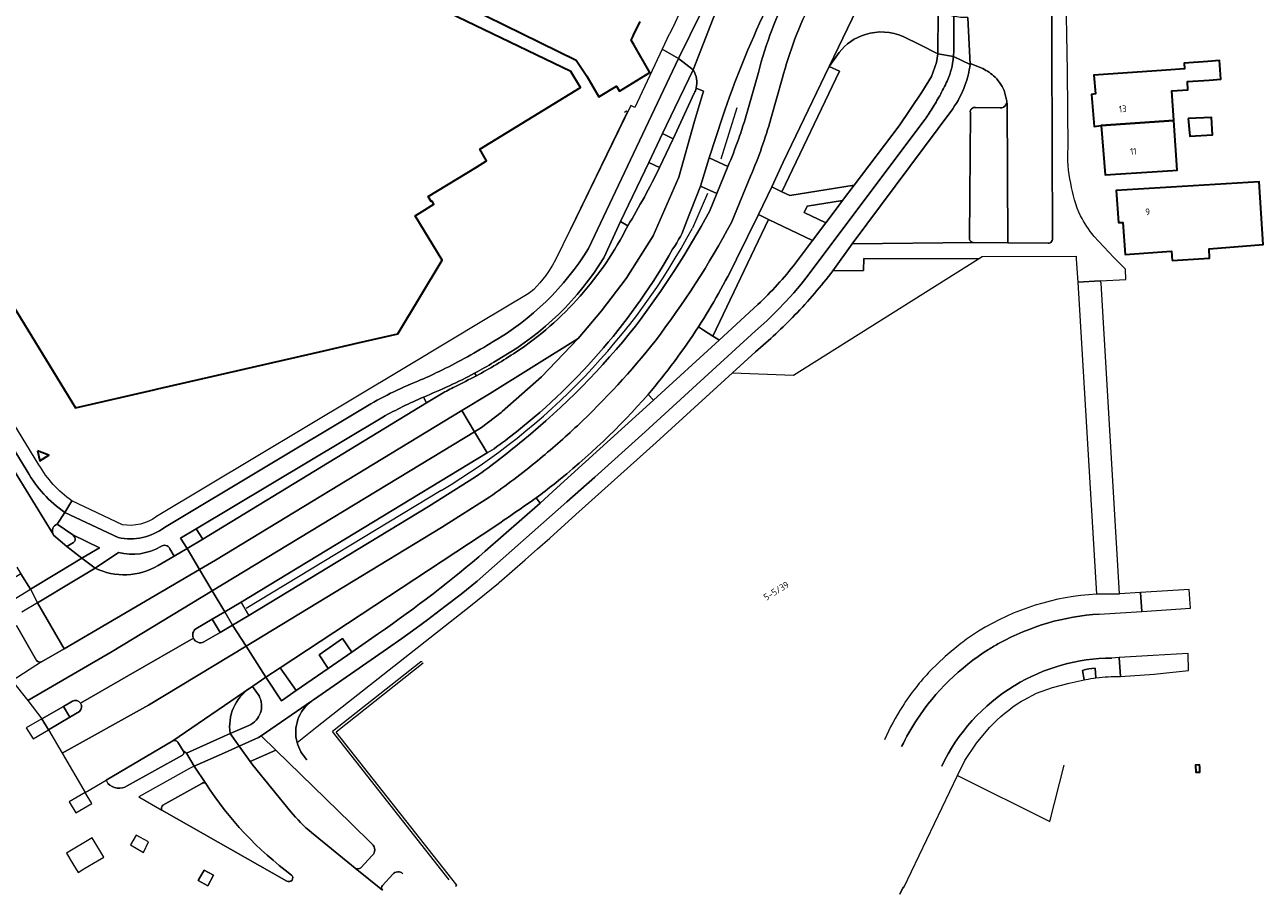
# Model space of a CAD drawing. Extents: x 151587 to 155483, y 462503 to 464608.
# Tile 170 of 236: x 154533 to 154699, y 462874 to 462990. Entities that reach past the tile are written whole.
import ezdxf
from ezdxf.enums import TextEntityAlignment as Align

# ---------------------------------------------------------------- set-up
doc = ezdxf.new("R2010")
doc.units = 0
doc.header["$LTSCALE"] = 0.5
for name, color, linetype, lineweight in [('B-RO-GR-BEPLANTING_CULTUUR_BODEMBEDEKKER-GV', 251, 'CONTINUOUS', 18), ('B-RO-GR-BEPLANTING_CULTUUR_HEESTERS-GV', 251, 'CONTINUOUS', 18), ('B-RO-GR-GROENVOORZIENING-GV', 251, 'CONTINUOUS', 18), ('B-RO-GR-HAAG-GV', 251, 'CONTINUOUS', 13), ('B-RO-IE-TERREINAFSCHEIDING_KUNSTMATIG_HEKWERK-G', 251, 'IE-TERREINAFSCHEIDING-KUNSTMATIG', 18), ('B-RO-IE-TERREINAFSCHEIDING_KUNSTMATIG_MUUR-G', 251, 'IE-TERREINAFSCHEIDING-KUNSTMATIG-DICHT', 18), ('B-RO-OG-BEBOUWING-GV', 6, 'CONTINUOUS', 35), ('B-RO-OG-BEBOUWING-T18', 1, 'CONTINUOUS', 18), ('B-RO-OG-TERREIN_CULTUURSCHEIDING-GV', 251, 'CONTINUOUS', 18), ('B-RO-VH-VERHARDING_ASFALT-GV', 251, 'CONTINUOUS', 18), ('B-RO-VH-VERHARDING_BETON-GV', 251, 'CONTINUOUS', 18), ('B-RO-VH-VERHARDING_BETONSTRAATSTEEN-GV', 251, 'CONTINUOUS', 18), ('B-RO-VH-VERHARDING_TEGEL-GV', 251, 'CONTINUOUS', 18)]:
    doc.layers.add(name, color=color, linetype=linetype, lineweight=lineweight)
doc.styles.add('NLCS-ISO-M200-T18', font='NLCS-ISO.ttf', dxfattribs={"height": 0.36})
doc.linetypes.add('IE-TERREINAFSCHEIDING-KUNSTMATIG', pattern='A,4,[82,NLCS.SHX,S=0.75,R=90,X=0,Y=0],4,-2', length=10)
doc.linetypes.add('IE-TERREINAFSCHEIDING-KUNSTMATIG-DICHT', pattern='A,8,-1,[82,NLCS.SHX,S=0.75,R=90,X=0,Y=0],-1', length=10)

msp = doc.modelspace()

# ---------------------------------------------------------------- linework, layer by layer
at = {"layer": 'B-RO-GR-BEPLANTING_CULTUUR_BODEMBEDEKKER-GV', "flags": 128}
for points in [[(154627.884, 462943.95), (154636.028, 462943.603), (154660.72, 462959.158), (154645.426, 462959.187), (154645.382, 462957.587), (154641.285, 462957.574)], [(154630.94, 462946.743), (154627.884, 462943.95)], [(154579.733, 462880.942), (154576.888, 462883.758), (154566.834, 462893.507), (154563.425, 462891.966), (154563.777, 462891.469), (154568.854, 462885.275)], [(154571.615, 462882.476), (154577.434, 462877.715)], [(154578.204, 462877.762), (154579.743, 462879.422)], [(154582.469, 462876.911), (154581.111, 462875.396)]]:
    msp.add_lwpolyline(points, dxfattribs=at)
at = {"layer": 'B-RO-GR-BEPLANTING_CULTUUR_BODEMBEDEKKER-GV'}
for points in [[(154641.285, 462957.574, -0.0292136), (154636.212, 462951.658)], [(154636.212, 462951.658, -0.027392), (154630.94, 462946.743)], [(154568.854, 462885.275, 0.0482016), (154571.615, 462882.476)], [(154579.743, 462879.422, 0.4289461), (154579.733, 462880.942)], [(154577.434, 462877.715, 0.3181069), (154578.204, 462877.762)], [(154583.83, 462876.978, 0.4210427), (154582.469, 462876.911)], [(154581.111, 462875.396, 0.4271852), (154581.125, 462874.778)]]:
    msp.add_lwpolyline(points, format="xyb", dxfattribs=at)
at = {"layer": 'B-RO-GR-BEPLANTING_CULTUUR_HEESTERS-GV', "flags": 128}
msp.add_lwpolyline([(154538.897, 462879.728), (154539.749, 462878.307), (154540.439, 462877.155), (154541.211, 462877.618), (154543.012, 462878.697), (154543.851, 462879.2), (154542.308, 462881.773)], close=True, dxfattribs=at)
at = {"layer": 'B-RO-GR-GROENVOORZIENING-GV', "flags": 128}
for points in [[(154622.612, 462984.409), (154621.446, 462982.041), (154620.15, 462979.335), (154618.504, 462975.898)], [(154618.504, 462975.898), (154619.933, 462975.215), (154622.768, 462981.316)], [(154616.669, 462972.037), (154612.897, 462964.153), (154613.87, 462963.572)], [(154618.122, 462971.382), (154616.669, 462972.037)], [(154625.758, 462967.878), (154623.573, 462968.888), (154621.693, 462964.004)], [(154624.776, 462965.474), (154625.758, 462967.878)], [(154625.26, 462948.829), (154632.699, 462964.416), (154631.321, 462965.07), (154628.419, 462959.142)], [(154626.08, 462948.294), (154625.893, 462948.416), (154625.26, 462948.829), (154624.001, 462949.651), (154623.323, 462950.093)], [(154623.323, 462950.093), (154624.001, 462949.651), (154625.26, 462948.829)], [(154616.589, 462941.042), (154617.328, 462940.258), (154626.08, 462948.294)], [(154557.085, 462921.715), (154587.005, 462939.915), (154586.58, 462940.689)], [(154581.168, 462938.022), (154556.209, 462923.083), (154557.085, 462921.715)], [(154596.024, 462933.789), (154595.086, 462933.22), (154562.203, 462913.261), (154563.264, 462911.506), (154587.243, 462926.041), (154593.551, 462930.042)], [(154594.835, 462920.089), (154602.163, 462926.527), (154601.643, 462927.218)], [(154596.229, 462923.471), (154567.452, 462904.505)], [(154567.452, 462904.505), (154569.572, 462901.458), (154573.863, 462904.426), (154572.635, 462906.229), (154575.769, 462908.404), (154576.989, 462906.606), (154580.586, 462909.091)], [(154674.62, 462904.159), (154674.844, 462902.881), (154675.062, 462902.927)], [(154676.437, 462903.159), (154676.322, 462904.434)], [(154650.76, 462875.12), (154650.66, 462875.169), (154650.235, 462874.24)]]:
    msp.add_lwpolyline(points, dxfattribs=at)
at = {"layer": 'B-RO-GR-GROENVOORZIENING-GV'}
for points in [[(154623.01, 462981.955, 0.2094015), (154622.612, 462984.409)], [(154622.768, 462981.316, 0.0560096), (154623.01, 462981.955)], [(154613.87, 462963.572, 0.0238552), (154618.122, 462971.382)], [(154614.898, 462950.166, 0.0393121), (154624.776, 462965.474)], [(154621.693, 462964.004, -0.0702975), (154619.872, 462960.462)], [(154619.872, 462960.462, -0.0964436), (154599.01, 462936.054)], [(154628.419, 462959.142, -0.0307425), (154623.323, 462950.093)], [(154599.854, 462934.872, 0.0528707), (154614.898, 462950.166)], [(154623.323, 462950.093, -0.0333829), (154616.589, 462941.042)], [(154586.58, 462940.689, 0.0249059), (154581.168, 462938.022)], [(154599.01, 462936.054, -0.0112077), (154596.024, 462933.789)], [(154593.551, 462930.042, 0.0196715), (154599.854, 462934.872)], [(154601.643, 462927.218, -0.0016426), (154596.229, 462923.471)], [(154580.586, 462909.091, 0.02697), (154594.835, 462920.089)], [(154676.322, 462904.434, 0.0768604), (154674.62, 462904.159)], [(154675.062, 462902.927, -0.0159151), (154676.437, 462903.159)]]:
    msp.add_lwpolyline(points, format="xyb", dxfattribs=at)
at = {"layer": 'B-RO-GR-GROENVOORZIENING-GV', "flags": 128}
for points in [[(154634.475, 462968.139), (154642.16, 462984.241), (154640.806, 462984.887), (154634.643, 462972.077), (154633.142, 462968.79)], [(154549.163, 462879.838), (154549.836, 462881.237), (154548.17, 462882.129), (154547.428, 462880.824)], [(154557.286, 462877.446), (154556.492, 462876.076), (154557.787, 462875.358), (154558.538, 462876.783)]]:
    msp.add_lwpolyline(points, close=True, dxfattribs=at)
at = {"layer": 'B-RO-GR-HAAG-GV'}
for points in [[(154631.321, 462984.069, -0.0530043), (154635.526, 462995.175)], [(154632.31, 462992.39, 0.0319136), (154626.548, 462978.1)], [(154623.01, 462981.955, 0.2094015), (154622.612, 462984.409)], [(154622.768, 462981.316, 0.0560096), (154623.01, 462981.955)], [(154627.258, 462971.527, 0.0317366), (154629.822, 462978.77)], [(154613.87, 462963.572, 0.0238552), (154618.122, 462971.382)], [(154614.898, 462950.166, 0.0393121), (154624.776, 462965.474)], [(154621.693, 462964.004, -0.0702975), (154619.872, 462960.462)], [(154619.872, 462960.462, -0.0964436), (154599.01, 462936.054)], [(154628.419, 462959.142, -0.0307425), (154623.323, 462950.093)], [(154599.854, 462934.872, 0.0528707), (154614.898, 462950.166)], [(154623.323, 462950.093, -0.0333829), (154616.589, 462941.042)], [(154586.58, 462940.689, 0.0249059), (154581.168, 462938.022)], [(154599.01, 462936.054, -0.0112077), (154596.024, 462933.789)], [(154593.551, 462930.042, 0.0196715), (154599.854, 462934.872)], [(154601.643, 462927.218, -0.0016426), (154596.229, 462923.471)], [(154580.586, 462909.091, 0.02697), (154594.835, 462920.089)]]:
    msp.add_lwpolyline(points, format="xyb", dxfattribs=at)
at = {"layer": 'B-RO-GR-HAAG-GV', "flags": 128}
for points in [[(154622.612, 462984.409), (154621.446, 462982.041), (154620.15, 462979.335), (154618.504, 462975.898), (154619.933, 462975.215)], [(154629.822, 462978.77), (154631.321, 462984.069)], [(154619.933, 462975.215), (154622.768, 462981.316)], [(154626.548, 462978.1), (154624.768, 462972.667), (154627.258, 462971.527)], [(154618.122, 462971.382), (154616.669, 462972.037), (154612.897, 462964.153), (154613.87, 462963.572)], [(154624.776, 462965.474), (154625.758, 462967.878), (154623.573, 462968.888), (154621.693, 462964.004)], [(154625.26, 462948.829), (154632.699, 462964.416), (154631.321, 462965.07), (154628.419, 462959.142)], [(154616.589, 462941.042), (154617.328, 462940.258), (154626.08, 462948.294), (154625.893, 462948.416), (154625.26, 462948.829), (154624.001, 462949.651), (154623.323, 462950.093)], [(154623.323, 462950.093), (154624.001, 462949.651), (154625.26, 462948.829)], [(154556.209, 462923.083), (154557.085, 462921.715), (154587.005, 462939.915), (154586.58, 462940.689)], [(154581.168, 462938.022), (154556.209, 462923.083)], [(154596.024, 462933.789), (154595.086, 462933.22), (154562.203, 462913.261), (154563.264, 462911.506), (154587.243, 462926.041), (154593.551, 462930.042)], [(154594.835, 462920.089), (154602.163, 462926.527), (154601.643, 462927.218)], [(154596.229, 462923.471), (154567.452, 462904.505), (154569.572, 462901.458), (154573.863, 462904.426), (154572.635, 462906.229), (154575.769, 462908.404), (154576.989, 462906.606), (154580.586, 462909.091)]]:
    msp.add_lwpolyline(points, dxfattribs=at)
msp.add_lwpolyline([(154633.142, 462968.79), (154634.475, 462968.139), (154642.16, 462984.241), (154640.806, 462984.887), (154634.643, 462972.077)], close=True, dxfattribs=at)
at = {"layer": 'B-RO-IE-TERREINAFSCHEIDING_KUNSTMATIG_HEKWERK-G', "flags": 128}
for points in [[(154628.451, 462979.327), (154626.294, 462972.476)], [(154624.523, 462967.889), (154622.516, 462963.261)], [(154588.952, 462928.214), (154562.897, 462912.431)]]:
    msp.add_lwpolyline(points, dxfattribs=at)
at = {"layer": 'B-RO-IE-TERREINAFSCHEIDING_KUNSTMATIG_HEKWERK-G'}
msp.add_lwpolyline([(154588.952, 462928.214, 0.1366109), (154622.516, 462963.261)], format="xyb", dxfattribs=at)
at = {"layer": 'B-RO-IE-TERREINAFSCHEIDING_KUNSTMATIG_MUUR-G', "flags": 128}
for points in [[(154606.211, 462963.092), (154613.855, 462978.826), (154613.703, 462978.899), (154613.433, 462978.741)], [(154586.399, 462905.303), (154586.234, 462905.285), (154574.417, 462895.98)], [(154586.545, 462905.103), (154574.909, 462895.922)], [(154590.034, 462876.148), (154574.417, 462895.98)], [(154590.862, 462875.336), (154591.02, 462875.461), (154574.909, 462895.922)], [(154670.263, 462883.984), (154672.194, 462891.485)], [(154657.913, 462890.127), (154670.263, 462883.984)]]:
    msp.add_lwpolyline(points, dxfattribs=at)
at = {"layer": 'B-RO-OG-BEBOUWING-GV', "flags": 128}
for points in [[(154528.779, 462957.713), (154540.093, 462939.266), (154550.542, 462941.663), (154551.093, 462941.789), (154573.279, 462946.878), (154577.843, 462947.925), (154583.145, 462949.141), (154589.076, 462958.991), (154585.466, 462964.93), (154586.411, 462965.51), (154587.981, 462966.474), (154587.736, 462966.883), (154587.624, 462966.816), (154587.226, 462967.481), (154593.646, 462971.435), (154595, 462972.269), (154594.097, 462973.831), (154607.569, 462982.064), (154606.276, 462984.18), (154580.683, 462996.547)], [(154585.364, 462996.386), (154606.963, 462985.721), (154608.401, 462983.578), (154609.998, 462980.798), (154612.379, 462982.225), (154612.785, 462981.573), (154616.806, 462984.052), (154614.727, 462987.726), (154614.348, 462988.395), (154614.566, 462988.851), (154614.663, 462989.053), (154615.544, 462990.893)]]:
    msp.add_lwpolyline(points, dxfattribs=at)
for points in [[(154677.141, 462977.005), (154686.837, 462977.668), (154686.573, 462981.602), (154688.724, 462981.754), (154688.668, 462982.845), (154691.573, 462983.051), (154693.126, 462983.161), (154692.949, 462985.666), (154691.396, 462985.556), (154688.211, 462985.331), (154688.266, 462984.554), (154685.809, 462984.38), (154676.168, 462983.698), (154676.377, 462981.198), (154675.827, 462981.147), (154676.193, 462976.847)], [(154686.837, 462977.668), (154677.141, 462977.005), (154677.664, 462970.402), (154686.705, 462970.981), (154687.285, 462971.018)], [(154688.761, 462977.902), (154688.977, 462975.551), (154692.017, 462975.753), (154691.869, 462978.064)], [(154686.598, 462958.929), (154691.593, 462959.245), (154691.538, 462960.495), (154698.782, 462961.069), (154698.252, 462969.468), (154679.121, 462968.305), (154679.436, 462964.006), (154680.035, 462964.008), (154680.35, 462959.758), (154686.544, 462960.179)], [(154534.993, 462933.525), (154535.337, 462932.184), (154536.522, 462932.907)], [(154690.294, 462891.231), (154690.276, 462891.54), (154689.723, 462891.509), (154689.796, 462890.542), (154690.332, 462890.572)]]:
    msp.add_lwpolyline(points, close=True, dxfattribs=at)
at = {"layer": 'B-RO-OG-TERREIN_CULTUURSCHEIDING-GV'}
for points in [[(154631.321, 462984.069, -0.0530043), (154635.526, 462995.175)], [(154632.31, 462992.39, 0.0319136), (154626.548, 462978.1)], [(154645.624, 462989.161, 0.1526849), (154642.115, 462986.729)], [(154650.678, 462988.87, 0.1830318), (154645.624, 462989.161)], [(154659.608, 462985.155, -0.0582112), (154658.932, 462982.335)], [(154662.731, 462983.64, 0.0834414), (154661.078, 462984.684)], [(154658.932, 462982.335, -0.0679227), (154657.295, 462979.23)], [(154664.188, 462981.644, 0.1057063), (154662.731, 462983.64)], [(154659.652, 462978.715, -0.2295841), (154659.8, 462979.229)], [(154659.8, 462979.229, -0.2695921), (154660.349, 462979.381)], [(154663.646, 462979.343, 0.278542), (154664.395, 462979.744)], [(154664.395, 462979.744, 0.0798501), (154664.49, 462979.984)], [(154664.49, 462979.984, 0.0777125), (154664.508, 462980.241)], [(154627.258, 462971.527, 0.0317366), (154629.822, 462978.77)], [(154659.713, 462961.482, -0.146761), (154659.515, 462961.877)], [(154660.015, 462961.329, -0.1294618), (154659.713, 462961.482)], [(154631.262, 462953.051, 0.0383387), (154636.288, 462958.588)]]:
    msp.add_lwpolyline(points, format="xyb", dxfattribs=at)
at = {"layer": 'B-RO-OG-TERREIN_CULTUURSCHEIDING-GV', "flags": 128}
for points in [[(154640.806, 462984.887), (154642.16, 462984.241), (154634.475, 462968.139), (154635.55, 462967.614), (154644.127, 462969.022), (154650.134, 462976.962), (154653.18, 462981.424), (154654.446, 462983.555), (154655.118, 462985.412), (154655.315, 462986.579), (154652.956, 462987.762), (154650.678, 462988.87)], [(154642.115, 462986.729), (154640.806, 462984.887)], [(154629.822, 462978.77), (154631.321, 462984.069)], [(154661.078, 462984.684), (154659.627, 462985.28), (154659.608, 462985.155)], [(154664.508, 462980.241), (154664.188, 462981.644)], [(154657.295, 462979.23), (154643.87, 462961.182), (154660.015, 462961.329)], [(154660.349, 462979.381), (154663.646, 462979.343)], [(154626.548, 462978.1), (154624.768, 462972.667), (154627.258, 462971.527)], [(154659.515, 462961.877), (154659.652, 462978.715)], [(154636.288, 462958.588), (154638.56, 462961.635), (154632.699, 462964.416), (154625.26, 462948.829)], [(154625.26, 462948.829), (154625.893, 462948.416), (154626.08, 462948.294), (154631.262, 462953.051)]]:
    msp.add_lwpolyline(points, dxfattribs=at)
msp.add_lwpolyline([(154640.342, 462963.97), (154641.567, 462965.637), (154642.559, 462966.948), (154637.859, 462966.22), (154637.447, 462965.376)], close=True, dxfattribs=at)
at = {"layer": 'B-RO-VH-VERHARDING_ASFALT-GV', "flags": 128}
for points in [[(154628.419, 462959.142), (154631.321, 462965.07), (154633.142, 462968.79), (154634.643, 462972.077), (154640.806, 462984.887), (154649.369, 463002.756), (154653.42, 463011.214), (154649.385, 463013.146), (154648.066, 463013.822), (154638.471, 462993.687)], [(154635.125, 463009.291), (154632.081, 463005.343), (154630.971, 463003.074), (154626.432, 462993.655), (154625.276, 462991.272), (154622.612, 462984.409)], [(154631.321, 462984.069), (154629.822, 462978.77)], [(154632.996, 462977.868), (154634.513, 462983.233)], [(154634.513, 462983.233), (154632.996, 462977.868)], [(154589.009, 462941.12), (154587.005, 462939.915), (154557.085, 462921.715), (154555.003, 462920.468), (154556.666, 462917.661), (154558.778, 462918.903), (154591.705, 462938.888), (154595.381, 462941.119), (154607.256, 462948.514), (154610.363, 462952.222), (154613.67, 462956.531), (154617.278, 462962.244), (154620.685, 462970.061), (154622.79, 462977.577), (154623.992, 462981.586), (154623.01, 462981.955)], [(154623.01, 462981.955), (154623.992, 462981.586), (154622.79, 462977.577), (154620.685, 462970.061), (154617.278, 462962.244), (154613.67, 462956.531), (154610.363, 462952.222), (154607.256, 462948.514), (154602.345, 462943.378), (154597.086, 462938.74), (154596.957, 462938.638), (154594.312, 462936.61), (154593.396, 462936.054), (154595.086, 462933.22), (154596.024, 462933.789)], [(154622.768, 462981.316), (154619.933, 462975.215), (154619.889, 462975.119), (154618.122, 462971.382)], [(154621.693, 462964.004), (154623.573, 462968.888), (154624.768, 462972.667), (154626.548, 462978.1)], [(154627.258, 462971.527), (154625.758, 462967.878), (154624.776, 462965.474)], [(154627.737, 462964.012), (154630.293, 462970.231)], [(154630.293, 462970.231), (154627.737, 462964.012)], [(154593.551, 462930.042), (154587.243, 462926.041), (154563.264, 462911.506), (154561.069, 462910.22), (154562.869, 462907.408), (154588.982, 462923.236), (154595.445, 462927.34)], [(154595.445, 462927.34), (154588.982, 462923.236), (154562.869, 462907.408), (154565.534, 462903.244), (154567.452, 462904.505), (154596.229, 462923.471)], [(154542.691, 462917.834), (154538.908, 462915.554), (154536.115, 462913.871), (154534.994, 462913.196), (154538.586, 462907.035), (154542.964, 462909.608), (154556.666, 462917.661), (154555.003, 462920.468), (154553.25, 462919.423)], [(154553.25, 462919.423), (154551.13, 462918.166)], [(154540.598, 462898.671), (154539.313, 462897.889), (154536.488, 462896.215), (154538.316, 462893.096), (154549.849, 462899.516), (154562.869, 462907.408), (154561.069, 462910.22), (154559.425, 462909.213)], [(154555.842, 462908.46), (154547.158, 462903.462), (154540.761, 462899.78)], [(154559.425, 462909.213), (154557.247, 462907.959)]]:
    msp.add_lwpolyline(points, dxfattribs=at)
at = {"layer": 'B-RO-VH-VERHARDING_ASFALT-GV'}
for points in [[(154635.526, 462995.175, 0.0530043), (154631.321, 462984.069)], [(154626.548, 462978.1, -0.0319136), (154632.31, 462992.39)], [(154634.513, 462983.233, -0.053002), (154638.471, 462993.687)], [(154638.471, 462993.687, 0.053002), (154634.513, 462983.233)], [(154622.612, 462984.409, -0.2094015), (154623.01, 462981.955)], [(154623.01, 462981.955, -0.0560096), (154622.768, 462981.316)], [(154629.822, 462978.77, -0.0317366), (154627.258, 462971.527)], [(154630.293, 462970.231, 0.0317773), (154632.996, 462977.868)], [(154632.996, 462977.868, -0.0317773), (154630.293, 462970.231)], [(154618.122, 462971.382, -0.0238552), (154613.87, 462963.572)], [(154624.776, 462965.474, -0.0393121), (154614.898, 462950.166)], [(154613.87, 462963.572, -0.1297184), (154598.929, 462946.691)], [(154617.522, 462948.165, 0.0395898), (154627.737, 462964.012)], [(154627.737, 462964.012, -0.0395898), (154617.522, 462948.165)], [(154619.872, 462960.462, 0.0702975), (154621.693, 462964.004)], [(154599.01, 462936.054, 0.0964436), (154619.872, 462960.462)], [(154623.323, 462950.093, 0.0307425), (154628.419, 462959.142)], [(154614.898, 462950.166, -0.0528707), (154599.854, 462934.872)], [(154616.589, 462941.042, 0.0333829), (154623.323, 462950.093)], [(154607.147, 462936.863, 0.0363966), (154617.522, 462948.165)], [(154617.522, 462948.165, -0.0363966), (154607.147, 462936.863)], [(154598.929, 462946.691, -0.0233374), (154593.649, 462943.536)], [(154593.649, 462943.536, -0.0122476), (154590.748, 462942.072)], [(154590.748, 462942.072, 0.0264078), (154589.009, 462941.12)], [(154604.029, 462929.057, 0.0448556), (154616.589, 462941.042)], [(154596.024, 462933.789, 0.0112077), (154599.01, 462936.054)], [(154601.8, 462932.163, 0.0164252), (154607.147, 462936.863)], [(154607.147, 462936.863, -0.0164252), (154601.8, 462932.163)], [(154599.854, 462934.872, -0.0196715), (154593.551, 462930.042)], [(154595.445, 462927.34, 0.0189772), (154601.8, 462932.163)], [(154601.8, 462932.163, -0.0189772), (154595.445, 462927.34)], [(154601.643, 462927.218, 0.0078326), (154604.029, 462929.057)], [(154596.229, 462923.471, 0.0016426), (154601.643, 462927.218)], [(154551.13, 462918.166, -0.2488464), (154542.691, 462917.834)], [(154557.247, 462907.959, -0.4236751), (154555.842, 462908.46)], [(154540.761, 462899.78, -0.386828), (154540.598, 462898.671)]]:
    msp.add_lwpolyline(points, format="xyb", dxfattribs=at)
at = {"layer": 'B-RO-VH-VERHARDING_ASFALT-GV', "flags": 128}
for points in [[(154560.018, 462912.003), (154562.203, 462913.261), (154595.086, 462933.22), (154593.396, 462936.054), (154558.366, 462914.792)], [(154541.392, 462887.848), (154544.169, 462889.476), (154553.108, 462894.739), (154563.388, 462901.804), (154563.755, 462902.026), (154563.784, 462902.043), (154565.534, 462903.244), (154562.869, 462907.408), (154549.849, 462899.516), (154538.316, 462893.096)]]:
    msp.add_lwpolyline(points, close=True, dxfattribs=at)
at = {"layer": 'B-RO-VH-VERHARDING_BETON-GV', "flags": 128}
for points in [[(154607.256, 462948.514), (154595.381, 462941.119), (154591.705, 462938.888), (154593.396, 462936.054), (154594.312, 462936.61), (154596.957, 462938.638), (154597.086, 462938.74), (154602.345, 462943.378)], [(154593.396, 462936.054), (154591.705, 462938.888), (154558.778, 462918.903), (154556.666, 462917.661), (154558.366, 462914.792)], [(154542.964, 462909.608), (154538.586, 462907.035), (154535.558, 462905.287), (154531.641, 462902.778), (154533.699, 462900.134), (154544.973, 462906.663), (154558.366, 462914.792), (154556.666, 462917.661)]]:
    msp.add_lwpolyline(points, close=True, dxfattribs=at)
for points in [[(154556.183, 462909.733), (154558.349, 462910.999), (154560.018, 462912.003), (154558.366, 462914.792), (154544.973, 462906.663), (154533.699, 462900.134), (154535.595, 462897.698), (154538.465, 462899.341), (154539.672, 462900.046)], [(154540.761, 462899.78), (154547.158, 462903.462), (154555.842, 462908.46)]]:
    msp.add_lwpolyline(points, dxfattribs=at)
at = {"layer": 'B-RO-VH-VERHARDING_BETON-GV'}
for points in [[(154555.842, 462908.46, -0.3605748), (154556.183, 462909.733)], [(154539.672, 462900.046, -0.387495), (154540.761, 462899.78)]]:
    msp.add_lwpolyline(points, format="xyb", dxfattribs=at)
at = {"layer": 'B-RO-VH-VERHARDING_BETONSTRAATSTEEN-GV', "flags": 128}
for points in [[(154670.606, 462961.763), (154670.476, 463000), (154670.489, 463008.159), (154670.493, 463025.576), (154664.463, 463025.603), (154664.468, 463020.752), (154664.476, 463013.783), (154664.631, 462996.761)], [(154649.369, 463002.756), (154640.806, 462984.887), (154642.115, 462986.729)], [(154533.637, 462930.766), (154514.307, 462962.368), (154512.376, 462965.555), (154512.158, 462965.513), (154507.467, 462973.211), (154501.751, 462982.561), (154498.626, 462987.681), (154490.746, 463000.644), (154489.885, 463002.061), (154488.601, 463001.268), (154513.027, 462961.585), (154537.103, 462922.345)], [(154532.26, 462917.936), (154532.783, 462917.043), (154534.062, 462914.992), (154537.766, 462917.228), (154540.943, 462919.146), (154538.918, 462920.722), (154537.155, 462922.249), (154537.103, 462922.345), (154513.027, 462961.585), (154488.601, 463001.268)], [(154650.678, 462988.87), (154652.956, 462987.762), (154655.315, 462986.579), (154655.343, 462992.247)], [(154659.305, 462991.43), (154659.608, 462985.155), (154659.627, 462985.28), (154661.078, 462984.684)], [(154664.188, 462981.644), (154664.508, 462980.241)], [(154660.015, 462961.329), (154664.639, 462961.297), (154664.571, 462979.992), (154664.49, 462979.984)], [(154663.646, 462979.343), (154660.349, 462979.381)], [(154664.49, 462979.984), (154664.571, 462979.992), (154664.639, 462961.297), (154670.057, 462961.262)], [(154659.652, 462978.715), (154659.515, 462961.877)], [(154537.629, 462923.721), (154538.672, 462925.262)], [(154539.98, 462921.931), (154539.747, 462922.259), (154537.629, 462923.721)], [(154537.103, 462922.345), (154537.155, 462922.249), (154538.918, 462920.722), (154539.816, 462921.255)], [(154545.83, 462919.914), (154542.691, 462917.834)], [(154551.13, 462918.166), (154553.25, 462919.423), (154552.691, 462920.42)], [(154535.558, 462905.287), (154538.586, 462907.035), (154534.994, 462913.196), (154532.935, 462911.942)], [(154532.204, 462910.162), (154534.883, 462905.459)], [(154557.247, 462907.959), (154559.425, 462909.213), (154558.349, 462910.999), (154556.183, 462909.733)], [(154563.388, 462901.804), (154553.108, 462894.739)], [(154564.608, 462900.745), (154563.755, 462902.026), (154563.388, 462901.804)], [(154665.523, 462902.11), (154665.577, 462902.143)], [(154539.672, 462900.046), (154538.465, 462899.341)], [(154538.465, 462899.341), (154539.313, 462897.889), (154540.598, 462898.671)], [(154560.748, 462895.707), (154563.257, 462896.814)], [(154553.108, 462894.739), (154544.169, 462889.476), (154544.416, 462889.046)], [(154553.752, 462894.58), (154554.487, 462893.411), (154554.932, 462893.084), (154560.748, 462895.707)], [(154554.487, 462893.411), (154553.752, 462894.58)], [(154568.854, 462885.275), (154563.777, 462891.469), (154563.425, 462891.966), (154561.964, 462894.028), (154560.007, 462893.159), (154555.954, 462891.358), (154557.516, 462889.023)], [(154547.01, 462888.715), (154554.372, 462892.831)], [(154556.977, 462889.05), (154551.744, 462886.14)], [(154551.623, 462885.497), (154568.343, 462875.989)], [(154581.125, 462874.778), (154577.434, 462877.715), (154571.615, 462882.476)]]:
    msp.add_lwpolyline(points, dxfattribs=at)
for points in [[(154618.45, 462987.198), (154620.672, 462985.952), (154623.742, 462992.193), (154620.912, 462992.295), (154619.967, 462990.27), (154619.92, 462990.175), (154619.447, 462989.217), (154619.425, 462989.172)], [(154682.402, 462914.565), (154682.566, 462912.051), (154689.042, 462912.475), (154688.883, 462914.956)], [(154679.71, 462903.343), (154684.222, 462903.642), (154688.816, 462904.146), (154688.739, 462906.414), (154684.086, 462906.135), (154679.55, 462905.863)]]:
    msp.add_lwpolyline(points, close=True, dxfattribs=at)
at = {"layer": 'B-RO-VH-VERHARDING_BETONSTRAATSTEEN-GV'}
for points in [[(154642.115, 462986.729, -0.1526849), (154645.624, 462989.161)], [(154645.624, 462989.161, -0.1830318), (154650.678, 462988.87)], [(154661.078, 462984.684, -0.0834414), (154662.731, 462983.64)], [(154662.731, 462983.64, -0.1057063), (154664.188, 462981.644)], [(154659.8, 462979.229, 0.2295841), (154659.652, 462978.715)], [(154660.349, 462979.381, 0.2695921), (154659.8, 462979.229)], [(154664.395, 462979.744, -0.278542), (154663.646, 462979.343)], [(154664.49, 462979.984, -0.0798501), (154664.395, 462979.744)], [(154664.508, 462980.241, -0.0777125), (154664.49, 462979.984)], [(154659.515, 462961.877, 0.146761), (154659.713, 462961.482)], [(154659.713, 462961.482, 0.1294618), (154660.015, 462961.329)], [(154670.057, 462961.262, 0.2631696), (154670.506, 462961.462)], [(154670.506, 462961.462, 0.1525433), (154670.606, 462961.763)], [(154538.672, 462925.262, -0.1131982), (154533.637, 462930.766)], [(154537.629, 462923.721, 0.4288911), (154537.103, 462922.345)], [(154537.103, 462922.345, -0.4288911), (154537.629, 462923.721)], [(154539.816, 462921.255, 0.3758681), (154539.98, 462921.931)], [(154551.491, 462920.714, -0.1971209), (154545.83, 462919.914)], [(154552.691, 462920.42, 0.4966628), (154551.491, 462920.714)], [(154542.691, 462917.834, 0.2488464), (154551.13, 462918.166)], [(154676.883, 462911.68, 0.1120052), (154663.509, 462907.786)], [(154556.183, 462909.733, 0.3605748), (154555.842, 462908.46)], [(154555.842, 462908.46, 0.4236751), (154557.247, 462907.959)], [(154663.509, 462907.786, 0.012539), (154662.095, 462906.952)], [(154662.095, 462906.952, 0.1081039), (154652.494, 462897.562)], [(154534.883, 462905.459, 0.2162244), (154535.558, 462905.287)], [(154665.577, 462902.143, -0.1353691), (154678.548, 462905.803)], [(154563.388, 462901.804, 0.2869816), (154560.748, 462895.707)], [(154560.748, 462895.707, -0.2869816), (154563.388, 462901.804)], [(154655.825, 462891.36, -0.1458348), (154665.523, 462902.11)], [(154540.761, 462899.78, 0.387495), (154539.672, 462900.046)], [(154540.598, 462898.671, 0.386828), (154540.761, 462899.78)], [(154563.257, 462896.814, 0.4418747), (154564.608, 462900.745)], [(154652.494, 462897.562, 0.0326483), (154650.47, 462893.993)], [(154553.752, 462894.58, 0.4021936), (154553.108, 462894.739)], [(154553.108, 462894.739, -0.4021936), (154553.752, 462894.58)], [(154554.372, 462892.831, 0.4600367), (154554.487, 462893.411)], [(154544.416, 462889.046, 0.3465345), (154547.01, 462888.715)], [(154557.516, 462889.023, 0.3283983), (154556.977, 462889.05)], [(154568.958, 462876.811, -0.0915694), (154557.516, 462889.023)], [(154557.516, 462889.023, 0.0915694), (154568.958, 462876.811)], [(154551.744, 462886.14, 0.2781894), (154551.623, 462885.497)], [(154571.615, 462882.476, -0.0482016), (154568.854, 462885.275)], [(154568.343, 462875.989, 0.8801864), (154568.958, 462876.811)]]:
    msp.add_lwpolyline(points, format="xyb", dxfattribs=at)
at = {"layer": 'B-RO-VH-VERHARDING_TEGEL-GV', "flags": 128}
for points in [[(154632.889, 463011.562), (154630.427, 463007.024), (154623.742, 462992.193), (154620.672, 462985.952), (154622.612, 462984.409), (154625.276, 462991.272), (154626.432, 462993.655), (154630.971, 463003.074), (154632.081, 463005.343), (154633.72, 463008.446), (154638.61, 463018.356), (154642.69, 463026.623), (154647.599, 463036.572), (154650.778, 463043.148), (154658.15, 463058.52)], [(154672.703, 462973.98), (154672.647, 462984.249), (154672.407, 462996.488), (154672.332, 463020.395), (154672.328, 463025.577), (154670.493, 463025.576), (154670.489, 463008.159), (154670.476, 463000), (154670.606, 462961.763)], [(154535.203, 462931.653), (154492.468, 463001.688), (154490.746, 463000.644), (154498.626, 462987.681), (154501.751, 462982.561), (154507.467, 462973.211), (154512.158, 462965.513), (154512.376, 462965.555), (154514.307, 462962.368), (154533.637, 462930.766)], [(154657.428, 462991.574), (154656.39, 462991.852), (154655.763, 462992.057), (154655.343, 462992.247), (154655.315, 462986.579), (154657.391, 462986.195)], [(154657.391, 462986.195), (154659.608, 462985.155), (154659.305, 462991.43)], [(154657.437, 462986.883), (154657.428, 462991.574)], [(154659.305, 462991.43), (154658.914, 462991.408), (154658.332, 462991.426), (154657.847, 462991.488), (154657.428, 462991.574), (154657.437, 462986.883)], [(154608.611, 462960.543), (154620.672, 462985.952), (154618.45, 462987.198), (154614.83, 462979.408), (154614.283, 462979.67), (154606.213, 462963.091), (154606.198, 462963.061), (154604.203, 462959.021), (154603.803, 462958.31), (154603.372, 462957.612), (154602.91, 462956.932), (154602.532, 462956.426), (154602.127, 462955.937), (154601.732, 462955.501), (154601.314, 462955.083), (154600.941, 462954.741), (154600.554, 462954.472), (154594.154, 462950.636), (154590.244, 462948.292), (154584.069, 462944.59), (154550.922, 462924.717)], [(154610.657, 462959.289), (154612.897, 462964.153), (154616.669, 462972.037), (154618.504, 462975.898), (154620.15, 462979.335), (154621.446, 462982.041), (154622.612, 462984.409), (154620.672, 462985.952), (154608.611, 462960.543)], [(154657.391, 462986.195), (154655.315, 462986.579), (154655.118, 462985.412), (154654.446, 462983.555), (154653.18, 462981.424), (154650.134, 462976.962), (154644.127, 462969.022), (154642.559, 462966.948), (154641.567, 462965.637), (154640.342, 462963.97), (154638.56, 462961.635), (154636.288, 462958.588)], [(154659.608, 462985.155), (154657.391, 462986.195)], [(154641.285, 462957.574), (154643.87, 462961.182), (154657.295, 462979.23)], [(154653.45, 462977.611), (154637.997, 462956.962), (154637.059, 462955.784), (154636.085, 462954.636), (154635.013, 462953.452), (154633.892, 462952.289), (154632.447, 462950.881), (154630.959, 462949.519), (154616.213, 462936.024), (154609.495, 462929.983), (154605.742, 462926.668), (154593.753, 462916.079), (154591.603, 462914.368), (154589.435, 462912.679), (154587.102, 462910.898), (154585.611, 462909.79), (154583.698, 462908.416), (154581.764, 462907.073), (154571.887, 462900.231)], [(154571.887, 462900.231), (154581.764, 462907.073), (154583.698, 462908.416), (154585.611, 462909.79), (154587.102, 462910.898), (154589.435, 462912.679), (154591.603, 462914.368), (154593.753, 462916.079), (154605.742, 462926.668), (154609.495, 462929.983), (154616.213, 462936.024), (154630.959, 462949.519), (154632.447, 462950.881), (154633.892, 462952.289), (154635.013, 462953.452), (154636.085, 462954.636), (154637.059, 462955.784), (154637.997, 462956.962), (154653.45, 462977.611)], [(154613.87, 462963.572), (154612.897, 462964.153), (154610.657, 462959.289)], [(154670.057, 462961.262), (154664.639, 462961.297), (154660.015, 462961.329), (154643.87, 462961.182), (154641.285, 462957.574), (154645.382, 462957.587), (154645.426, 462959.187), (154660.72, 462959.158)], [(154660.72, 462959.158), (154661.221, 462959.475), (154673.781, 462959.528), (154673.805, 462959.132), (154673.991, 462956.059), (154677.014, 462956.242), (154680.412, 462956.404), (154680.361, 462957.79), (154678.803, 462959.348), (154676.154, 462962.181)], [(154631.262, 462953.051), (154626.08, 462948.294), (154617.328, 462940.258), (154604.395, 462928.548), (154602.163, 462926.527), (154594.835, 462920.089)], [(154595.483, 462947.852), (154595.752, 462948.006)], [(154595.752, 462948.006), (154595.483, 462947.852)], [(154569.692, 462894.51), (154572.394, 462896.644), (154592.843, 462912.792), (154594.74, 462914.289), (154596.604, 462915.825), (154596.681, 462915.892), (154600.166, 462918.952), (154601.812, 462920.395), (154603.458, 462921.837), (154606.954, 462924.981), (154617.678, 462934.625), (154627.884, 462943.95), (154630.94, 462946.743)], [(154595.982, 462945.345), (154596.667, 462945.765), (154596.999, 462945.955)], [(154596.999, 462945.955), (154596.667, 462945.765)], [(154596.667, 462945.765), (154595.982, 462945.345)], [(154593.416, 462943.861), (154593.649, 462943.536)], [(154593.649, 462943.536), (154593.416, 462943.861)], [(154586.58, 462940.689), (154587.005, 462939.915), (154589.009, 462941.12)], [(154602.163, 462926.527), (154604.395, 462928.548), (154617.328, 462940.258), (154616.589, 462941.042)], [(154551.995, 462923.272), (154578.665, 462939.251)], [(154578.665, 462939.251), (154551.995, 462923.272)], [(154552.691, 462920.42), (154553.25, 462919.423), (154555.003, 462920.468), (154554.122, 462921.824), (154556.209, 462923.083), (154581.168, 462938.022)], [(154539.577, 462926.825), (154538.672, 462925.262), (154545.793, 462921.902)], [(154538.672, 462925.262), (154539.577, 462926.825)], [(154546.354, 462923.627), (154539.577, 462926.825)], [(154601.643, 462927.218), (154602.163, 462926.527)], [(154545.793, 462921.902), (154538.672, 462925.262), (154537.629, 462923.721), (154539.747, 462922.259), (154543.284, 462920.555), (154540.943, 462919.146), (154542.691, 462917.834)], [(154539.816, 462921.255), (154538.918, 462920.722), (154540.943, 462919.146), (154543.284, 462920.555), (154539.747, 462922.259), (154539.98, 462921.931)], [(154542.691, 462917.834), (154545.83, 462919.914)], [(154676.883, 462911.68), (154682.566, 462912.051), (154682.402, 462914.565), (154679.567, 462914.394), (154676.519, 462914.335)], [(154534.883, 462905.459), (154532.204, 462910.162)], [(154580.586, 462909.091), (154576.989, 462906.606), (154573.863, 462904.426), (154569.572, 462901.458), (154567.594, 462900.106), (154565.534, 462903.244), (154563.784, 462902.043), (154563.755, 462902.026), (154564.608, 462900.745)], [(154660.748, 462909.38), (154660.492, 462909.217)], [(154658.366, 462907.739), (154656.279, 462906.021), (154654.34, 462904.141)], [(154679.55, 462905.863), (154678.548, 462905.803)], [(154679.71, 462903.343), (154679.55, 462905.863)], [(154666.479, 462900.048), (154666.842, 462900.241), (154668.492, 462901.116), (154670.635, 462901.89), (154672.837, 462902.459), (154674.844, 462902.881), (154674.62, 462904.159)], [(154676.322, 462904.434), (154676.437, 462903.159)], [(154665.577, 462902.143), (154665.523, 462902.11)], [(154563.257, 462896.814), (154560.748, 462895.707), (154561.964, 462894.028), (154564.545, 462895.169), (154564.903, 462895.404), (154571.624, 462900.044)], [(154571.624, 462900.044), (154564.903, 462895.404), (154566.834, 462893.507), (154576.888, 462883.758), (154579.733, 462880.942)], [(154650.235, 462874.24), (154650.66, 462875.169), (154650.76, 462875.12), (154657.913, 462890.127), (154658.913, 462892.122), (154660.459, 462894.41), (154662.229, 462896.531)], [(154555.954, 462891.358), (154554.932, 462893.084), (154554.487, 462893.411)], [(154554.372, 462892.831), (154547.01, 462888.715)], [(154557.516, 462889.023), (154555.954, 462891.358), (154555.32, 462891.064), (154548.54, 462887.257), (154551.623, 462885.497)], [(154551.744, 462886.14), (154556.977, 462889.05)], [(154568.343, 462875.989), (154551.623, 462885.497)], [(154579.743, 462879.422), (154578.204, 462877.762)], [(154577.434, 462877.715), (154581.125, 462874.778)], [(154581.111, 462875.396), (154582.469, 462876.911)]]:
    msp.add_lwpolyline(points, dxfattribs=at)
at = {"layer": 'B-RO-VH-VERHARDING_TEGEL-GV'}
for points in [[(154657.391, 462986.195, -0.0194463), (154657.272, 462985.323)], [(154657.272, 462985.323, 0.0194463), (154657.391, 462986.195)], [(154657.391, 462986.195, 0.0144702), (154657.437, 462986.883)], [(154657.437, 462986.883, -0.0144702), (154657.391, 462986.195)], [(154657.272, 462985.323, -0.0341359), (154656.898, 462983.798)], [(154656.898, 462983.798, 0.0341359), (154657.272, 462985.323)], [(154658.932, 462982.335, 0.0582112), (154659.608, 462985.155)], [(154656.549, 462982.912, -0.0155889), (154655.557, 462980.97)], [(154655.557, 462980.97, 0.0155889), (154656.549, 462982.912)], [(154656.898, 462983.798, -0.0349075), (154656.549, 462982.912)], [(154656.549, 462982.912, 0.0349075), (154656.898, 462983.798)], [(154657.295, 462979.23, 0.0679227), (154658.932, 462982.335)], [(154655.557, 462980.97, -0.0151303), (154654.553, 462979.259)], [(154654.553, 462979.259, 0.0151303), (154655.557, 462980.97)], [(154654.553, 462979.259, -0.0149645), (154653.45, 462977.611)], [(154653.45, 462977.611, 0.0149645), (154654.553, 462979.259)], [(154673.071, 462969.28, -0.0706384), (154672.703, 462973.98)], [(154674.382, 462964.896, -0.0676953), (154673.071, 462969.28)], [(154676.154, 462962.181, -0.0443135), (154674.382, 462964.896)], [(154598.929, 462946.691, 0.1297184), (154613.87, 462963.572)], [(154670.506, 462961.462, -0.2631696), (154670.057, 462961.262)], [(154670.606, 462961.763, -0.1525433), (154670.506, 462961.462)], [(154595.752, 462948.006, 0.1246692), (154608.611, 462960.543)], [(154608.611, 462960.543, -0.1246692), (154595.752, 462948.006)], [(154610.657, 462959.289, -0.1244044), (154596.999, 462945.955)], [(154596.999, 462945.955, 0.1244044), (154610.657, 462959.289)], [(154636.288, 462958.588, -0.0383387), (154631.262, 462953.051)], [(154636.212, 462951.658, 0.0292136), (154641.285, 462957.574)], [(154630.94, 462946.743, 0.027392), (154636.212, 462951.658)], [(154592.009, 462945.826, 0.0138178), (154595.483, 462947.852)], [(154595.483, 462947.852, -0.0138178), (154592.009, 462945.826)], [(154593.649, 462943.536, 0.0233374), (154598.929, 462946.691)], [(154588.695, 462944.124, 0.0127262), (154592.009, 462945.826)], [(154592.009, 462945.826, -0.0127262), (154588.695, 462944.124)], [(154595.982, 462945.345, -0.0102952), (154593.416, 462943.861)], [(154593.416, 462943.861, 0.0102952), (154595.982, 462945.345)], [(154578.665, 462939.251, -0.0419988), (154585.842, 462942.826)], [(154585.842, 462942.826, 0.0419988), (154578.665, 462939.251)], [(154585.842, 462942.826, 0.0107461), (154588.695, 462944.124)], [(154588.695, 462944.124, -0.0107461), (154585.842, 462942.826)], [(154593.416, 462943.861, -0.0236327), (154586.58, 462940.689)], [(154586.58, 462940.689, 0.0236327), (154593.416, 462943.861)], [(154590.748, 462942.072, 0.0122476), (154593.649, 462943.536)], [(154589.009, 462941.12, -0.0264078), (154590.748, 462942.072)], [(154616.589, 462941.042, -0.0448556), (154604.029, 462929.057)], [(154581.168, 462938.022, -0.0249059), (154586.58, 462940.689)], [(154539.577, 462926.825, -0.1106269), (154535.203, 462931.653)], [(154533.637, 462930.766, 0.1131982), (154538.672, 462925.262)], [(154604.029, 462929.057, -0.0078326), (154601.643, 462927.218)], [(154550.922, 462924.717, -0.2049361), (154546.354, 462923.627)], [(154545.793, 462921.902, 0.2137711), (154551.995, 462923.272)], [(154551.995, 462923.272, -0.2137711), (154545.793, 462921.902)], [(154539.98, 462921.931, -0.3758681), (154539.816, 462921.255)], [(154545.83, 462919.914, 0.1971209), (154551.491, 462920.714)], [(154551.491, 462920.714, -0.4966628), (154552.691, 462920.42)], [(154594.835, 462920.089, -0.02697), (154580.586, 462909.091)], [(154676.519, 462914.335, 0.1278801), (154660.748, 462909.38)], [(154663.509, 462907.786, -0.1120052), (154676.883, 462911.68)], [(154660.492, 462909.217, 0.0199321), (154658.366, 462907.739)], [(154662.095, 462906.952, -0.012539), (154663.509, 462907.786)], [(154652.494, 462897.562, -0.1081039), (154662.095, 462906.952)], [(154535.558, 462905.287, -0.2162244), (154534.883, 462905.459)], [(154678.548, 462905.803, 0.1353691), (154665.577, 462902.143)], [(154654.34, 462904.141, 0.0465543), (154650.577, 462899.354)], [(154674.62, 462904.159, -0.0768604), (154676.322, 462904.434)], [(154676.437, 462903.159, -0.0389139), (154679.71, 462903.343)], [(154665.523, 462902.11, 0.1458348), (154655.825, 462891.36)], [(154564.608, 462900.745, -0.4418747), (154563.257, 462896.814)], [(154571.624, 462900.044, 0.3097002), (154569.692, 462894.51)], [(154569.692, 462894.51, -0.3097002), (154571.624, 462900.044)], [(154571.887, 462900.231, 0.0180146), (154571.624, 462900.044)], [(154571.624, 462900.044, -0.0180146), (154571.887, 462900.231)], [(154662.229, 462896.531, -0.0665662), (154666.479, 462900.048)], [(154650.577, 462899.354, 0.0387586), (154648.16, 462894.886)], [(154650.47, 462893.993, -0.0326483), (154652.494, 462897.562)], [(154554.487, 462893.411, -0.4600367), (154554.372, 462892.831)], [(154569.692, 462894.51, 0.1288236), (154571.009, 462892.223)], [(154571.009, 462892.223, -0.1288236), (154569.692, 462894.51)], [(154547.01, 462888.715, -0.3465345), (154544.416, 462889.046)], [(154556.977, 462889.05, -0.3283983), (154557.516, 462889.023)], [(154551.623, 462885.497, -0.2781894), (154551.744, 462886.14)], [(154579.733, 462880.942, -0.4289461), (154579.743, 462879.422)], [(154568.958, 462876.811, -0.8801864), (154568.343, 462875.989)], [(154578.204, 462877.762, -0.3181069), (154577.434, 462877.715)], [(154582.469, 462876.911, -0.4210427), (154583.83, 462876.978)], [(154581.125, 462874.778, -0.4271852), (154581.111, 462875.396)]]:
    msp.add_lwpolyline(points, format="xyb", dxfattribs=at)
at = {"layer": 'B-RO-VH-VERHARDING_TEGEL-GV', "flags": 128}
for points in [[(154619.933, 462975.215), (154618.504, 462975.898), (154616.669, 462972.037), (154618.122, 462971.382), (154619.889, 462975.119)], [(154623.573, 462968.888), (154625.758, 462967.878), (154627.258, 462971.527), (154624.768, 462972.667)], [(154631.321, 462965.07), (154632.699, 462964.416), (154638.56, 462961.635), (154640.342, 462963.97), (154637.447, 462965.376), (154637.859, 462966.22), (154642.559, 462966.948), (154644.127, 462969.022), (154635.55, 462967.614), (154634.475, 462968.139), (154633.142, 462968.79)], [(154676.519, 462914.335), (154679.567, 462914.394), (154677.116, 462955.893), (154677.014, 462956.242), (154673.991, 462956.059)], [(154556.209, 462923.083), (154554.122, 462921.824), (154555.003, 462920.468), (154557.085, 462921.715)], [(154538.908, 462915.554), (154542.691, 462917.834), (154540.943, 462919.146), (154537.766, 462917.228), (154534.062, 462914.992), (154534.994, 462913.196), (154536.115, 462913.871)], [(154530.692, 462915.771), (154531.303, 462913.32), (154534.062, 462914.992), (154532.783, 462917.043)], [(154561.069, 462910.22), (154563.264, 462911.506), (154562.203, 462913.261), (154560.018, 462912.003)], [(154561.069, 462910.22), (154560.018, 462912.003), (154558.349, 462910.999), (154559.425, 462909.213)], [(154576.989, 462906.606), (154575.769, 462908.404), (154572.635, 462906.229), (154573.863, 462904.426)], [(154567.452, 462904.505), (154565.534, 462903.244), (154567.594, 462900.106), (154569.572, 462901.458)], [(154539.313, 462897.889), (154538.465, 462899.341), (154535.595, 462897.698), (154536.488, 462896.215)], [(154536.488, 462896.215), (154535.595, 462897.698), (154533.511, 462896.468), (154534.408, 462894.998)], [(154554.932, 462893.084), (154555.954, 462891.358), (154560.007, 462893.159), (154561.964, 462894.028), (154560.748, 462895.707)], [(154566.834, 462893.507), (154564.903, 462895.404), (154564.545, 462895.169), (154561.964, 462894.028), (154563.425, 462891.966)], [(154541.392, 462887.848), (154539.247, 462886.591), (154540.109, 462885.109), (154542.261, 462886.366)], [(154557.286, 462877.446), (154558.538, 462876.783), (154557.787, 462875.358), (154556.492, 462876.076)]]:
    msp.add_lwpolyline(points, close=True, dxfattribs=at)

# ---------------------------------------------------------------- texts
at = {"layer": 'B-RO-OG-BEBOUWING-T18', "style": 'NLCS-ISO-M200-T18'}
for s, rotation, p in [('13', 4.9, (154680.006, 462979.21)), ('11', 4.5, (154681.429, 462973.523)), ('9', 4.2, (154683.341, 462965.447)), ('5-5/39', 31.4, (154633.714, 462914.786))]:
    msp.add_text(s, height=0.9, rotation=rotation, dxfattribs=at).set_placement(p, align=Align.MIDDLE)

doc.saveas('drawing.dxf')
